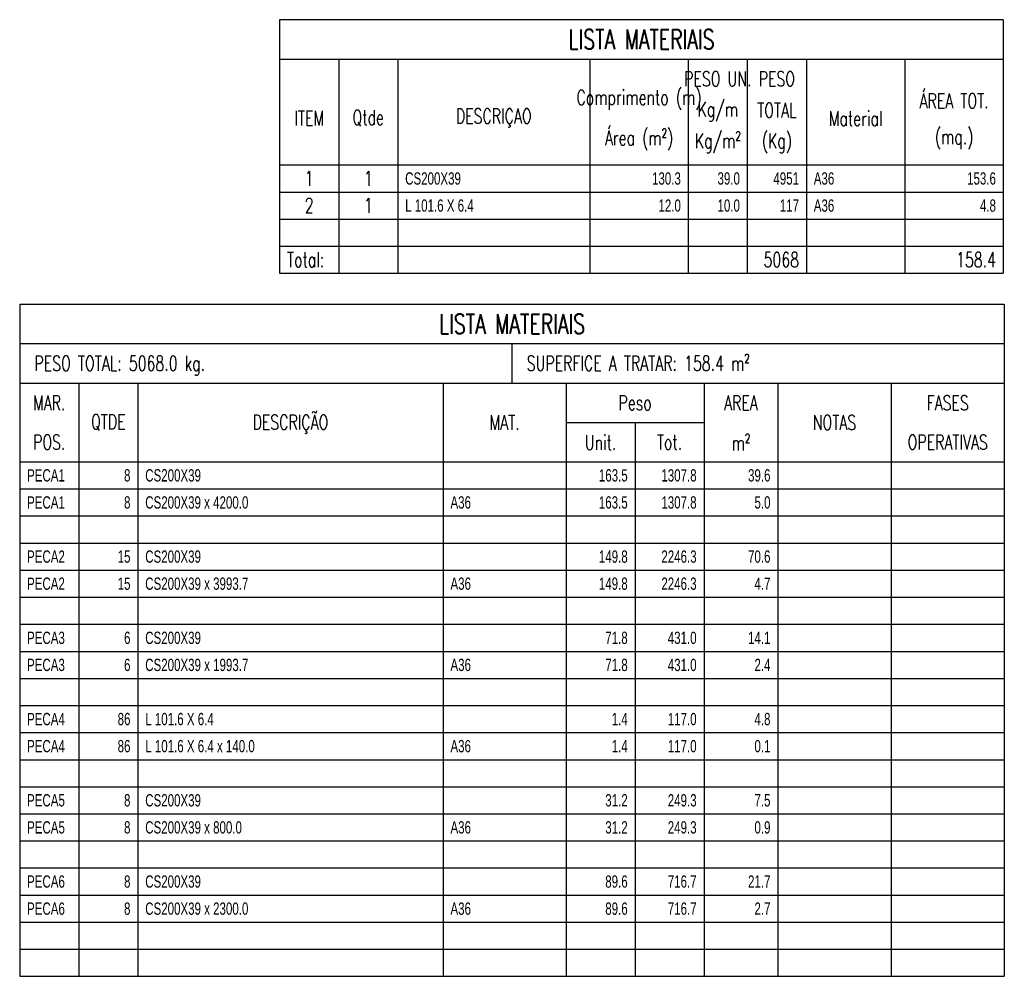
# Model space of a CAD drawing. Header units: feet. Extents: x 873 to 25753, y 2362 to 30563.
# Tile 28 of 29: x 23753 to 25753, y 12948 to 14891. Entities that reach past the tile are written whole.
import ezdxf
from ezdxf.enums import TextEntityAlignment as Align

# ---------------------------------------------------------------- set-up
doc = ezdxf.new("R2010")
doc.units = ezdxf.units.FT
doc.header["$LTSCALE"] = 20
doc.header["$MEASUREMENT"] = 0
doc.layers.get('0').update_dxf_attribs({"linetype": 'CONTINUOUS'})
doc.styles.add('tb1', font='romans.shx', dxfattribs={"width": 0.7, "height": 40})
doc.styles.add('tb2', font='romans.shx', dxfattribs={"width": 0.7, "height": 30})
doc.styles.add('tb3', font='ARLRDBD.TTF', dxfattribs={"width": 0.7, "height": 25})

msp = doc.modelspace()

# ---------------------------------------------------------------- linework, layer by layer
at = {"color": 4}
for p, q in [((24281.3, 14891.2), (24281.3, 14376.2)), ((25751.3, 14891.2), (24281.3, 14891.2)), ((25751.3, 14891.2), (25751.3, 14376.2)), ((24281.3, 14811.2), (25751.3, 14811.2)), ((24281.3, 14376.2), (25751.3, 14376.2)), ((23753.3, 14313.2), (23753.3, 12948.2)), ((23753.3, 14313.2), (25753.3, 14313.2)), ((25753.3, 14313.2), (25753.3, 12948.2)), ((23753.3, 14233.2), (25753.3, 14233.2)), ((23753.3, 12948.2), (25753.3, 12948.2))]:
    msp.add_line(p, q, dxfattribs=at)
at = {"color": 3}
for p, q in [((24281.3, 14811.2), (25751.3, 14811.2)), ((24401.3, 14811.2), (24401.3, 14376.2)), ((24521.3, 14811.2), (24521.3, 14376.2)), ((24911.3, 14811.2), (24911.3, 14376.2)), ((25111.3, 14811.2), (25111.3, 14376.2)), ((25231.3, 14811.2), (25231.3, 14376.2)), ((25351.3, 14811.2), (25351.3, 14376.2)), ((25551.3, 14811.2), (25551.3, 14376.2)), ((24753.3, 14153.2), (24753.3, 14233.2)), ((23753.3, 14153.2), (25753.3, 14153.2)), ((23873.3, 14153.2), (23873.3, 12948.2)), ((23993.3, 14153.2), (23993.3, 12948.2)), ((24613.3, 14153.2), (24613.3, 12948.2)), ((24863.3, 14153.2), (24863.3, 12948.2)), ((25143.3, 14153.2), (25143.3, 12948.2)), ((25293.3, 14153.2), (25293.3, 12948.2)), ((25523.3, 14153.2), (25523.3, 12948.2)), ((24863.3, 14073.2), (25143.3, 14073.2)), ((23753.3, 13993.2), (25753.3, 13993.2))]:
    msp.add_line(p, q, dxfattribs=at)
at = {"color": 7}
for p, q in [((24281.3, 14596.2), (25751.3, 14596.2)), ((24281.3, 14541.2), (25751.3, 14541.2)), ((24281.3, 14486.2), (25751.3, 14486.2)), ((24281.3, 14431.2), (25751.3, 14431.2)), ((25003.3, 14073.2), (25003.3, 12948.2)), ((23753.3, 13938.2), (25753.3, 13938.2)), ((23753.3, 13883.2), (25753.3, 13883.2)), ((23753.3, 13828.2), (25753.3, 13828.2)), ((23753.3, 13773.2), (25753.3, 13773.2)), ((23753.3, 13718.2), (25753.3, 13718.2)), ((23753.3, 13663.2), (25753.3, 13663.2)), ((23753.3, 13608.2), (25753.3, 13608.2)), ((23753.3, 13553.2), (25753.3, 13553.2)), ((23753.3, 13498.2), (25753.3, 13498.2)), ((23753.3, 13443.2), (25753.3, 13443.2)), ((23753.3, 13388.2), (25753.3, 13388.2)), ((23753.3, 13333.2), (25753.3, 13333.2)), ((23753.3, 13278.2), (25753.3, 13278.2)), ((23753.3, 13223.2), (25753.3, 13223.2)), ((23753.3, 13168.2), (25753.3, 13168.2)), ((23753.3, 13113.2), (25753.3, 13113.2)), ((23753.3, 13058.2), (25753.3, 13058.2)), ((23753.3, 13003.2), (25753.3, 13003.2))]:
    msp.add_line(p, q, dxfattribs=at)

# ---------------------------------------------------------------- texts
at = {"color": 4, "style": 'tb1', "width": 0.7}
for p in [(25016.3, 14851.2), (24753.3, 14273.2)]:
    msp.add_text('LISTA MATERIAIS', height=40, dxfattribs=at).set_placement(p, align=Align.MIDDLE)
at = {"color": 3, "style": 'tb2', "width": 0.7}
for s, p in [('PESO UN.', (25171.3, 14771.2)), ('PESO', (25291.3, 14771.2)), ('Comprimento (m)', (25011.3, 14731.2)), ('ÁREA TOT.', (25651.3, 14731.2)), ('Kg/m', (25171.3, 14707.2)), ('TOTAL', (25291.3, 14707.2)), ('ITEM', (24341.3, 14691.2)), ('Qtde', (24461.3, 14691.2)), ('DESCRIÇAO', (24716.3, 14691.2)), ('Material', (25451.3, 14691.2)), ('Área (m²)', (25011.3, 14651.2)), ('Kg/m²', (25171.3, 14643.2)), ('(Kg)', (25291.3, 14643.2)), ('(mq.)', (25651.3, 14651.2)), ('MAR.', (23813.3, 14113.2)), ('Peso', (25003.3, 14113.2)), ('AREA', (25218.3, 14113.2)), ('FASES', (25638.3, 14113.2)), ('DESCRIÇÃO', (24303.3, 14073.2)), ('QTDE', (23933.3, 14073.2)), ('MAT.', (24738.3, 14073.2)), ('NOTAS', (25408.3, 14073.2)), ('POS.', (23813.3, 14033.2)), ('Unit.', (24933.3, 14033.2)), ('Tot.', (25073.3, 14033.2)), ('m²', (25218.3, 14033.2)), ('OPERATIVAS', (25638.3, 14033.2))]:
    msp.add_text(s, height=30, dxfattribs=at).set_placement(p, align=Align.MIDDLE)
at = {"color": 7, "style": 'tb2', "width": 0.7}
for s, p in [('1', (24341.3, 14568.7)), ('1', (24461.3, 14568.7)), ('2', (24341.3, 14513.7)), ('1', (24461.3, 14513.7))]:
    msp.add_text(s, height=30, dxfattribs=at).set_placement(p, align=Align.MIDDLE)
at = {"color": 7, "style": 'tb3', "width": 0.7}
for s, p in [('CS200X39', (24536.3, 14568.7)), ('A36', (25366.3, 14568.7)), ('L 101.6 X 6.4', (24536.3, 14513.7)), ('A36', (25366.3, 14513.7)), ('PECA1', (23768.3, 13965.7)), ('CS200X39', (24008.3, 13965.7)), ('PECA1', (23768.3, 13910.7)), ('CS200X39 x 4200.0', (24008.3, 13910.7)), ('A36', (24628.3, 13910.7)), ('PECA2', (23768.3, 13800.7)), ('CS200X39', (24008.3, 13800.7)), ('PECA2', (23768.3, 13745.7)), ('CS200X39 x 3993.7', (24008.3, 13745.7)), ('A36', (24628.3, 13745.7)), ('PECA3', (23768.3, 13635.7)), ('CS200X39', (24008.3, 13635.7)), ('PECA3', (23768.3, 13580.7)), ('CS200X39 x 1993.7', (24008.3, 13580.7)), ('A36', (24628.3, 13580.7)), ('PECA4', (23768.3, 13470.7)), ('L 101.6 X 6.4', (24008.3, 13470.7)), ('PECA4', (23768.3, 13415.7)), ('L 101.6 X 6.4 x 140.0', (24008.3, 13415.7)), ('A36', (24628.3, 13415.7)), ('PECA5', (23768.3, 13305.7)), ('CS200X39', (24008.3, 13305.7)), ('PECA5', (23768.3, 13250.7)), ('CS200X39 x 800.0', (24008.3, 13250.7)), ('A36', (24628.3, 13250.7)), ('PECA6', (23768.3, 13140.7)), ('CS200X39', (24008.3, 13140.7)), ('PECA6', (23768.3, 13085.7)), ('CS200X39 x 2300.0', (24008.3, 13085.7)), ('A36', (24628.3, 13085.7))]:
    msp.add_text(s, height=25, dxfattribs=at).set_placement(p, align=Align.MIDDLE_LEFT)
for s, p in [('130.3', (25096.3, 14568.7)), ('39.0', (25216.3, 14568.7)), ('4951', (25336.3, 14568.7)), ('153.6', (25736.3, 14568.7)), ('12.0', (25096.3, 14513.7)), ('10.0', (25216.3, 14513.7)), ('117', (25336.3, 14513.7)), ('4.8', (25736.3, 14513.7)), ('8', (23978.3, 13965.7)), ('163.5', (24988.3, 13965.7)), ('1307.8', (25128.3, 13965.7)), ('39.6', (25278.3, 13965.7)), ('8', (23978.3, 13910.7)), ('163.5', (24988.3, 13910.7)), ('1307.8', (25128.3, 13910.7)), ('5.0', (25278.3, 13910.7)), ('15', (23978.3, 13800.7)), ('149.8', (24988.3, 13800.7)), ('2246.3', (25128.3, 13800.7)), ('70.6', (25278.3, 13800.7)), ('15', (23978.3, 13745.7)), ('149.8', (24988.3, 13745.7)), ('2246.3', (25128.3, 13745.7)), ('4.7', (25278.3, 13745.7)), ('6', (23978.3, 13635.7)), ('71.8', (24988.3, 13635.7)), ('431.0', (25128.3, 13635.7)), ('14.1', (25278.3, 13635.7)), ('6', (23978.3, 13580.7)), ('71.8', (24988.3, 13580.7)), ('431.0', (25128.3, 13580.7)), ('2.4', (25278.3, 13580.7)), ('86', (23978.3, 13470.7)), ('1.4', (24988.3, 13470.7)), ('117.0', (25128.3, 13470.7)), ('4.8', (25278.3, 13470.7)), ('86', (23978.3, 13415.7)), ('1.4', (24988.3, 13415.7)), ('117.0', (25128.3, 13415.7)), ('0.1', (25278.3, 13415.7)), ('8', (23978.3, 13305.7)), ('31.2', (24988.3, 13305.7)), ('249.3', (25128.3, 13305.7)), ('7.5', (25278.3, 13305.7)), ('8', (23978.3, 13250.7)), ('31.2', (24988.3, 13250.7)), ('249.3', (25128.3, 13250.7)), ('0.9', (25278.3, 13250.7)), ('8', (23978.3, 13140.7)), ('89.6', (24988.3, 13140.7)), ('716.7', (25128.3, 13140.7)), ('21.7', (25278.3, 13140.7)), ('8', (23978.3, 13085.7)), ('89.6', (24988.3, 13085.7)), ('716.7', (25128.3, 13085.7)), ('2.7', (25278.3, 13085.7))]:
    msp.add_text(s, height=25, dxfattribs=at).set_placement(p, align=Align.MIDDLE_RIGHT)
at = {"color": 3, "style": 'tb2', "width": 0.7}
for s, p in [('Total:', (24296.3, 14403.7)), ('PESO TOTAL: 5068.0 kg.', (23783.3, 14193.2)), ('SUPERFICE A TRATAR: 158.4 m²', (24783.3, 14193.2))]:
    msp.add_text(s, height=30, dxfattribs=at).set_placement(p, align=Align.MIDDLE_LEFT)
for s, p in [('5068', (25336.3, 14403.7)), ('158.4', (25736.3, 14403.7))]:
    msp.add_text(s, height=30, dxfattribs=at).set_placement(p, align=Align.MIDDLE_RIGHT)

doc.saveas('drawing.dxf')
